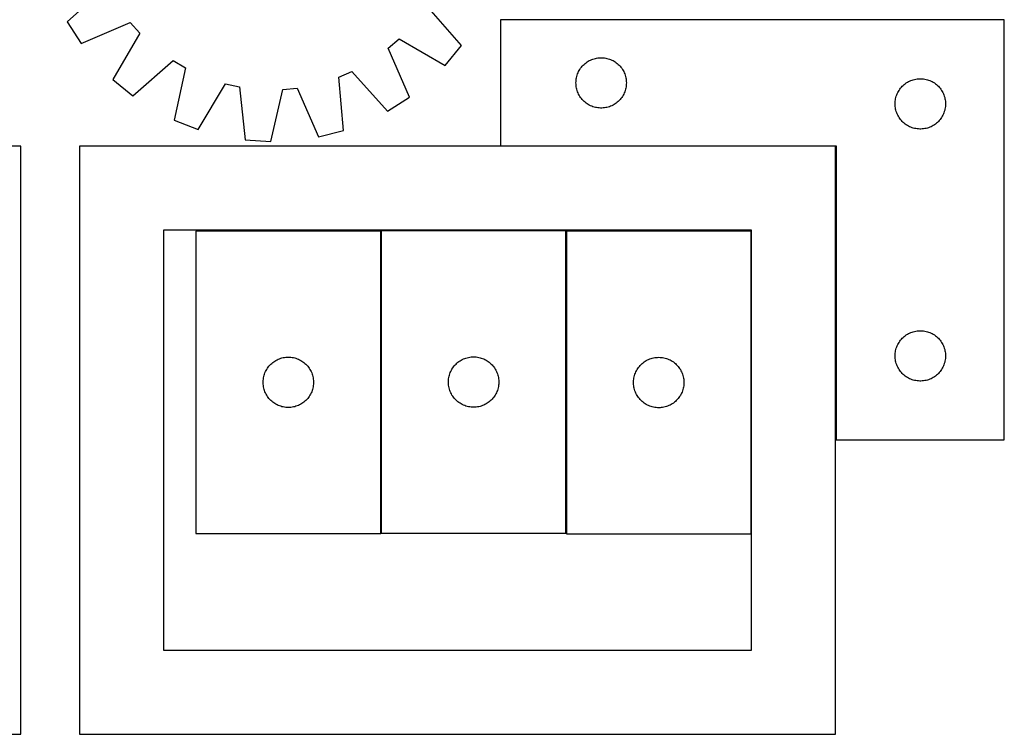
# Model space of a CAD drawing. Header units: millimetres. Extents: x 7 to 1493, y 7 to 2993.
# Tile 4 of 16: x 907 to 1493, y 7 to 432. Entities that reach past the tile are written whole.
import ezdxf

# ---------------------------------------------------------------- set-up
doc = ezdxf.new("R2010")
doc.units = ezdxf.units.MM
doc.layers.add('CUT', color=7, linetype='CONTINUOUS', true_color=0x000000)

msp = doc.modelspace()

# ---------------------------------------------------------------- linework, layer by layer
at = {"layer": 'CUT'}
for p, q in [((959.249085, 451.898315), (935.590377, 430.703026)), ((1170.387873, 416.508002), (1149.454931, 440.399144)), ((935.590377, 430.703026), (943.866424, 417.732382)), ((943.866424, 417.732382), (973.056885, 430.258024)), ((973.056885, 430.258024), (978.742934, 423.840219)), ((1493.440004, 431.786475), (1193.440004, 431.786475)), ((1193.440004, 431.786475), (1193.440004, 356.786475)), ((1493.440004, 181.786475), (1493.440004, 431.786475)), ((978.742934, 423.840219), (962.79187, 396.371359)), ((1126.722831, 414.89388), (1133.140636, 420.579929)), ((1133.140636, 420.579929), (1160.609497, 404.628865)), ((1160.609497, 404.628865), (1170.387873, 416.508002)), ((1139.248474, 385.703418), (1126.722831, 414.89388)), ((974.671007, 386.592982), (998.562149, 407.525925)), ((998.562149, 407.525925), (1005.953114, 403.179315)), ((1242.173025, 404.188757), (1242.697721, 404.755637)), ((1242.697721, 404.755637), (1243.250904, 405.294756)), ((1243.250904, 405.294756), (1243.831106, 405.804682)), ((1243.831106, 405.804682), (1244.43679, 406.284064)), ((1244.43679, 406.284064), (1245.066348, 406.73163)), ((1245.066348, 406.73163), (1245.718112, 407.146195)), ((1245.718112, 407.146195), (1246.390353, 407.526657)), ((1246.390353, 407.526657), (1247.081288, 407.872009)), ((1247.081288, 407.872009), (1247.789086, 408.181335)), ((1247.789086, 408.181335), (1248.511868, 408.453814)), ((1248.511868, 408.453814), (1249.24772, 408.688723)), ((1249.24772, 408.688723), (1249.994688, 408.885441)), ((1249.994688, 408.885441), (1250.750793, 409.043444)), ((1250.750793, 409.043444), (1251.514029, 409.162315)), ((1251.514029, 409.162315), (1252.282372, 409.241738)), ((1252.282372, 409.241738), (1253.053785, 409.281502)), ((1253.053785, 409.281502), (1253.826223, 409.281502)), ((1253.826223, 409.281502), (1254.597636, 409.241738)), ((1254.597636, 409.241738), (1255.365979, 409.162315)), ((1255.365979, 409.162315), (1256.129215, 409.043444)), ((1256.129215, 409.043444), (1256.88532, 408.885441)), ((1256.88532, 408.885441), (1257.632289, 408.688723)), ((1257.632289, 408.688723), (1258.36814, 408.453814)), ((1258.36814, 408.453814), (1259.090922, 408.181335)), ((1259.090922, 408.181335), (1259.79872, 407.872009)), ((1259.79872, 407.872009), (1260.489655, 407.526657)), ((1260.489655, 407.526657), (1261.161896, 407.146195)), ((1261.161896, 407.146195), (1261.81366, 406.73163)), ((1261.81366, 406.73163), (1262.443218, 406.284064)), ((1262.443218, 406.284064), (1263.048902, 405.804682)), ((1263.048902, 405.804682), (1263.629104, 405.294756)), ((1263.629104, 405.294756), (1264.182287, 404.755637)), ((1264.182287, 404.755637), (1264.706983, 404.188757)), ((1005.953114, 403.179315), (999.271095, 372.125727)), ((1097.22176, 397.661537), (1105.082541, 401.08608)), ((1105.082541, 401.08608), (1126.27783, 377.427372)), ((1238.934588, 398.106542), (1239.150473, 398.848198)), ((1239.150473, 398.848198), (1239.404252, 399.577756)), ((1239.404252, 399.577756), (1239.69525, 400.293284)), ((1239.69525, 400.293284), (1240.022698, 400.992882)), ((1240.022698, 400.992882), (1240.385725, 401.674696)), ((1240.385725, 401.674696), (1240.783371, 402.336918)), ((1240.783371, 402.336918), (1241.214579, 402.977792)), ((1241.214579, 402.977792), (1241.678207, 403.595617)), ((1241.678207, 403.595617), (1242.173025, 404.188757)), ((1264.706983, 404.188757), (1265.201801, 403.595617)), ((1265.201801, 403.595617), (1265.665429, 402.977792)), ((1265.665429, 402.977792), (1266.096637, 402.336918)), ((1266.096637, 402.336918), (1266.494283, 401.674696)), ((1266.494283, 401.674696), (1266.85731, 400.992882)), ((1266.85731, 400.992882), (1267.184758, 400.293284)), ((1267.184758, 400.293284), (1267.475756, 399.577756)), ((1267.475756, 399.577756), (1267.729535, 398.848198)), ((1267.729535, 398.848198), (1267.94542, 398.106542)), ((962.79187, 396.371359), (974.671007, 386.592982)), ((1013.590511, 366.496794), (1029.843702, 393.787974)), ((1029.843702, 393.787974), (1038.216103, 391.938036)), ((1100.114005, 366.029122), (1097.22176, 397.661537)), ((1238.440004, 394.286475), (1238.459893, 395.058656)), ((1238.459893, 393.514294), (1238.440004, 394.286475)), ((1238.459893, 395.058656), (1238.519506, 395.82879)), ((1238.519506, 392.74416), (1238.459893, 393.514294)), ((1238.519506, 395.82879), (1238.618686, 396.594834)), ((1238.618686, 391.978116), (1238.519506, 392.74416)), ((1238.618686, 396.594834), (1238.757169, 397.354756)), ((1238.757169, 397.354756), (1238.934588, 398.106542)), ((1267.94542, 398.106542), (1268.122839, 397.354756)), ((1268.122839, 397.354756), (1268.261322, 396.594834)), ((1268.261322, 396.594834), (1268.360502, 395.82879)), ((1268.360502, 392.74416), (1268.261322, 391.978116)), ((1268.360502, 395.82879), (1268.420115, 395.058656)), ((1268.420115, 393.514294), (1268.360502, 392.74416)), ((1268.420115, 395.058656), (1268.440004, 394.286475)), ((1268.440004, 394.286475), (1268.420115, 393.514294)), ((1432.697721, 392.255637), (1433.250904, 392.794756)), ((1433.250904, 392.794756), (1433.831106, 393.304682)), ((1433.831106, 393.304682), (1434.43679, 393.784064)), ((1434.43679, 393.784064), (1435.066348, 394.23163)), ((1435.066348, 394.23163), (1435.718112, 394.646195)), ((1435.718112, 394.646195), (1436.390353, 395.026657)), ((1436.390353, 395.026657), (1437.081288, 395.372009)), ((1437.081288, 395.372009), (1437.789086, 395.681335)), ((1437.789086, 395.681335), (1438.511868, 395.953814)), ((1438.511868, 395.953814), (1439.24772, 396.188723)), ((1439.24772, 396.188723), (1439.994688, 396.385441)), ((1439.994688, 396.385441), (1440.750793, 396.543444)), ((1440.750793, 396.543444), (1441.514029, 396.662315)), ((1441.514029, 396.662315), (1442.282372, 396.741738)), ((1442.282372, 396.741738), (1443.053785, 396.781502)), ((1443.053785, 396.781502), (1443.826223, 396.781502)), ((1443.826223, 396.781502), (1444.597636, 396.741738)), ((1444.597636, 396.741738), (1445.365979, 396.662315)), ((1445.365979, 396.662315), (1446.129215, 396.543444)), ((1446.129215, 396.543444), (1446.88532, 396.385441)), ((1446.88532, 396.385441), (1447.632289, 396.188723)), ((1447.632289, 396.188723), (1448.36814, 395.953814)), ((1448.36814, 395.953814), (1449.090922, 395.681335)), ((1449.090922, 395.681335), (1449.79872, 395.372009)), ((1449.79872, 395.372009), (1450.489655, 395.026657)), ((1450.489655, 395.026657), (1451.161896, 394.646195)), ((1451.161896, 394.646195), (1451.81366, 394.23163)), ((1451.81366, 394.23163), (1452.443218, 393.784064)), ((1452.443218, 393.784064), (1453.048902, 393.304682)), ((1453.048902, 393.304682), (1453.629104, 392.794756)), ((1453.629104, 392.794756), (1454.182287, 392.255637)), ((1038.216103, 391.938036), (1041.457213, 360.339461)), ((1056.815222, 359.41097), (1063.839487, 390.388937)), ((1063.839487, 390.388937), (1072.373776, 391.216756)), ((1072.373776, 391.216756), (1085.220751, 362.166283)), ((1238.757169, 391.218194), (1238.618686, 391.978116)), ((1238.934588, 390.466408), (1238.757169, 391.218194)), ((1239.150473, 389.724753), (1238.934588, 390.466408)), ((1239.404252, 388.995194), (1239.150473, 389.724753)), ((1239.69525, 388.279667), (1239.404252, 388.995194)), ((1240.022698, 387.580068), (1239.69525, 388.279667)), ((1240.385725, 386.898254), (1240.022698, 387.580068)), ((1240.783371, 386.236032), (1240.385725, 386.898254)), ((1266.494283, 386.898254), (1266.096637, 386.236032)), ((1266.85731, 387.580068), (1266.494283, 386.898254)), ((1267.184758, 388.279667), (1266.85731, 387.580068)), ((1267.475756, 388.995194), (1267.184758, 388.279667)), ((1267.729535, 389.724753), (1267.475756, 388.995194)), ((1267.94542, 390.466408), (1267.729535, 389.724753)), ((1268.122839, 391.218194), (1267.94542, 390.466408)), ((1268.261322, 391.978116), (1268.122839, 391.218194)), ((1429.150473, 386.348198), (1429.404252, 387.077756)), ((1429.404252, 387.077756), (1429.69525, 387.793284)), ((1429.69525, 387.793284), (1430.022698, 388.492882)), ((1430.022698, 388.492882), (1430.385725, 389.174696)), ((1430.385725, 389.174696), (1430.783371, 389.836918)), ((1430.783371, 389.836918), (1431.214579, 390.477792)), ((1431.214579, 390.477792), (1431.678207, 391.095617)), ((1431.678207, 391.095617), (1432.173025, 391.688757)), ((1432.173025, 391.688757), (1432.697721, 392.255637)), ((1454.182287, 392.255637), (1454.706983, 391.688757)), ((1454.706983, 391.688757), (1455.201801, 391.095617)), ((1455.201801, 391.095617), (1455.665429, 390.477792)), ((1455.665429, 390.477792), (1456.096637, 389.836918)), ((1456.096637, 389.836918), (1456.494283, 389.174696)), ((1456.494283, 389.174696), (1456.85731, 388.492882)), ((1456.85731, 388.492882), (1457.184758, 387.793284)), ((1457.184758, 387.793284), (1457.475756, 387.077756)), ((1457.475756, 387.077756), (1457.729535, 386.348198)), ((1126.27783, 377.427372), (1139.248474, 385.703418)), ((1241.214579, 385.595159), (1240.783371, 386.236032)), ((1241.678207, 384.977333), (1241.214579, 385.595159)), ((1242.173025, 384.384193), (1241.678207, 384.977333)), ((1242.697721, 383.817313), (1242.173025, 384.384193)), ((1243.250904, 383.278195), (1242.697721, 383.817313)), ((1243.831106, 382.768268), (1243.250904, 383.278195)), ((1244.43679, 382.288886), (1243.831106, 382.768268)), ((1245.066348, 381.84132), (1244.43679, 382.288886)), ((1245.718112, 381.426756), (1245.066348, 381.84132)), ((1246.390353, 381.046293), (1245.718112, 381.426756)), ((1247.081288, 380.700941), (1246.390353, 381.046293)), ((1260.489655, 381.046293), (1259.79872, 380.700941)), ((1261.161896, 381.426756), (1260.489655, 381.046293)), ((1261.81366, 381.84132), (1261.161896, 381.426756)), ((1262.443218, 382.288886), (1261.81366, 381.84132)), ((1263.048902, 382.768268), (1262.443218, 382.288886)), ((1263.629104, 383.278195), (1263.048902, 382.768268)), ((1264.182287, 383.817313), (1263.629104, 383.278195)), ((1264.706983, 384.384193), (1264.182287, 383.817313)), ((1265.201801, 384.977333), (1264.706983, 384.384193)), ((1265.665429, 385.595159), (1265.201801, 384.977333)), ((1266.096637, 386.236032), (1265.665429, 385.595159)), ((1428.440004, 381.786475), (1428.459893, 382.558656)), ((1428.459893, 381.014294), (1428.440004, 381.786475)), ((1428.459893, 382.558656), (1428.519506, 383.32879)), ((1428.519506, 380.24416), (1428.459893, 381.014294)), ((1428.519506, 383.32879), (1428.618686, 384.094834)), ((1428.618686, 384.094834), (1428.757169, 384.854756)), ((1428.757169, 384.854756), (1428.934588, 385.606542)), ((1428.934588, 385.606542), (1429.150473, 386.348198)), ((1457.729535, 386.348198), (1457.94542, 385.606542)), ((1457.94542, 385.606542), (1458.122839, 384.854756)), ((1458.122839, 384.854756), (1458.261322, 384.094834)), ((1458.261322, 384.094834), (1458.360502, 383.32879)), ((1458.360502, 383.32879), (1458.420115, 382.558656)), ((1458.420115, 381.014294), (1458.360502, 380.24416)), ((1458.420115, 382.558656), (1458.440004, 381.786475)), ((1458.440004, 381.786475), (1458.420115, 381.014294)), ((1247.789086, 380.391616), (1247.081288, 380.700941)), ((1248.511868, 380.119137), (1247.789086, 380.391616)), ((1249.24772, 379.884227), (1248.511868, 380.119137)), ((1249.994688, 379.68751), (1249.24772, 379.884227)), ((1250.750793, 379.529506), (1249.994688, 379.68751)), ((1251.514029, 379.410635), (1250.750793, 379.529506)), ((1252.282372, 379.331212), (1251.514029, 379.410635)), ((1253.053785, 379.291448), (1252.282372, 379.331212)), ((1253.826223, 379.291448), (1253.053785, 379.291448)), ((1254.597636, 379.331212), (1253.826223, 379.291448)), ((1255.365979, 379.410635), (1254.597636, 379.331212)), ((1256.129215, 379.529506), (1255.365979, 379.410635)), ((1256.88532, 379.68751), (1256.129215, 379.529506)), ((1257.632289, 379.884227), (1256.88532, 379.68751)), ((1258.36814, 380.119137), (1257.632289, 379.884227)), ((1259.090922, 380.391616), (1258.36814, 380.119137)), ((1259.79872, 380.700941), (1259.090922, 380.391616)), ((1428.618686, 379.478116), (1428.519506, 380.24416)), ((1428.757169, 378.718194), (1428.618686, 379.478116)), ((1428.934588, 377.966408), (1428.757169, 378.718194)), ((1429.150473, 377.224753), (1428.934588, 377.966408)), ((1429.404252, 376.495194), (1429.150473, 377.224753)), ((1429.69525, 375.779667), (1429.404252, 376.495194)), ((1430.022698, 375.080068), (1429.69525, 375.779667)), ((1457.184758, 375.779667), (1456.85731, 375.080068)), ((1457.475756, 376.495194), (1457.184758, 375.779667)), ((1457.729535, 377.224753), (1457.475756, 376.495194)), ((1457.94542, 377.966408), (1457.729535, 377.224753)), ((1458.122839, 378.718194), (1457.94542, 377.966408)), ((1458.261322, 379.478116), (1458.122839, 378.718194)), ((1458.360502, 380.24416), (1458.261322, 379.478116)), ((999.271095, 372.125727), (1013.590511, 366.496794)), ((1430.385725, 374.398254), (1430.022698, 375.080068)), ((1430.783371, 373.736032), (1430.385725, 374.398254)), ((1431.214579, 373.095159), (1430.783371, 373.736032)), ((1431.678207, 372.477333), (1431.214579, 373.095159)), ((1432.173025, 371.884193), (1431.678207, 372.477333)), ((1432.697721, 371.317313), (1432.173025, 371.884193)), ((1433.250904, 370.778195), (1432.697721, 371.317313)), ((1433.831106, 370.268268), (1433.250904, 370.778195)), ((1434.43679, 369.788886), (1433.831106, 370.268268)), ((1435.066348, 369.34132), (1434.43679, 369.788886)), ((1435.718112, 368.926756), (1435.066348, 369.34132)), ((1451.81366, 369.34132), (1451.161896, 368.926756)), ((1452.443218, 369.788886), (1451.81366, 369.34132)), ((1453.048902, 370.268268), (1452.443218, 369.788886)), ((1453.629104, 370.778195), (1453.048902, 370.268268)), ((1454.182287, 371.317313), (1453.629104, 370.778195)), ((1454.706983, 371.884193), (1454.182287, 371.317313)), ((1455.201801, 372.477333), (1454.706983, 371.884193)), ((1455.665429, 373.095159), (1455.201801, 372.477333)), ((1456.096637, 373.736032), (1455.665429, 373.095159)), ((1456.494283, 374.398254), (1456.096637, 373.736032)), ((1456.85731, 375.080068), (1456.494283, 374.398254)), ((1085.220751, 362.166283), (1100.114005, 366.029122)), ((1436.390353, 368.546293), (1435.718112, 368.926756)), ((1437.081288, 368.200941), (1436.390353, 368.546293)), ((1437.789086, 367.891616), (1437.081288, 368.200941)), ((1438.511868, 367.619137), (1437.789086, 367.891616)), ((1439.24772, 367.384227), (1438.511868, 367.619137)), ((1439.994688, 367.18751), (1439.24772, 367.384227)), ((1440.750793, 367.029506), (1439.994688, 367.18751)), ((1441.514029, 366.910635), (1440.750793, 367.029506)), ((1442.282372, 366.831212), (1441.514029, 366.910635)), ((1443.053785, 366.791448), (1442.282372, 366.831212)), ((1443.826223, 366.791448), (1443.053785, 366.791448)), ((1444.597636, 366.831212), (1443.826223, 366.791448)), ((1445.365979, 366.910635), (1444.597636, 366.831212)), ((1446.129215, 367.029506), (1445.365979, 366.910635)), ((1446.88532, 367.18751), (1446.129215, 367.029506)), ((1447.632289, 367.384227), (1446.88532, 367.18751)), ((1448.36814, 367.619137), (1447.632289, 367.384227)), ((1449.090922, 367.891616), (1448.36814, 367.619137)), ((1449.79872, 368.200941), (1449.090922, 367.891616)), ((1450.489655, 368.546293), (1449.79872, 368.200941)), ((1451.161896, 368.926756), (1450.489655, 368.546293)), ((1041.457213, 360.339461), (1056.815222, 359.41097)), ((908.049576, 356.52478), (458.049576, 356.52478)), ((908.049576, 6.52478), (908.049576, 356.52478)), ((1392.933233, 356.540081), (942.933233, 356.540081)), ((942.933233, 356.540081), (942.933233, 6.540081)), ((1193.440004, 356.786475), (1393.440004, 356.786475)), ((1392.933233, 6.540081), (1392.933233, 356.540081)), ((1393.440004, 356.786475), (1393.440004, 181.786475)), ((1342.933233, 306.540081), (992.933233, 306.540081)), ((992.933233, 306.540081), (992.933233, 56.540081)), ((1012.202699, 306.047846), (1012.202699, 126.047846)), ((1122.202699, 306.047846), (1012.202699, 306.047846)), ((1122.202699, 126.047846), (1122.202699, 306.047846)), ((1122.493105, 306.197733), (1122.493105, 126.197733)), ((1232.493105, 306.197733), (1122.493105, 306.197733)), ((1232.493105, 126.197733), (1232.493105, 306.197733)), ((1232.713533, 305.923838), (1232.713533, 125.923838)), ((1342.713533, 305.923838), (1232.713533, 305.923838)), ((1342.713533, 125.923838), (1342.713533, 305.923838)), ((1342.933233, 56.540081), (1342.933233, 306.540081)), ((1439.24772, 246.188723), (1439.994688, 246.385441)), ((1439.994688, 246.385441), (1440.750793, 246.543444)), ((1440.750793, 246.543444), (1441.514029, 246.662315)), ((1441.514029, 246.662315), (1442.282372, 246.741738)), ((1442.282372, 246.741738), (1443.053785, 246.781502)), ((1443.053785, 246.781502), (1443.826223, 246.781502)), ((1443.826223, 246.781502), (1444.597636, 246.741738)), ((1444.597636, 246.741738), (1445.365979, 246.662315)), ((1445.365979, 246.662315), (1446.129215, 246.543444)), ((1446.129215, 246.543444), (1446.88532, 246.385441)), ((1446.88532, 246.385441), (1447.632289, 246.188723)), ((1430.783371, 239.836918), (1431.214579, 240.477792)), ((1431.214579, 240.477792), (1431.678207, 241.095617)), ((1431.678207, 241.095617), (1432.173025, 241.688757)), ((1432.173025, 241.688757), (1432.697721, 242.255637)), ((1432.697721, 242.255637), (1433.250904, 242.794756)), ((1433.250904, 242.794756), (1433.831106, 243.304682)), ((1433.831106, 243.304682), (1434.43679, 243.784064)), ((1434.43679, 243.784064), (1435.066348, 244.23163)), ((1435.066348, 244.23163), (1435.718112, 244.646195)), ((1435.718112, 244.646195), (1436.390353, 245.026657)), ((1436.390353, 245.026657), (1437.081288, 245.372009)), ((1437.081288, 245.372009), (1437.789086, 245.681335)), ((1437.789086, 245.681335), (1438.511868, 245.953814)), ((1438.511868, 245.953814), (1439.24772, 246.188723)), ((1447.632289, 246.188723), (1448.36814, 245.953814)), ((1448.36814, 245.953814), (1449.090922, 245.681335)), ((1449.090922, 245.681335), (1449.79872, 245.372009)), ((1449.79872, 245.372009), (1450.489655, 245.026657)), ((1450.489655, 245.026657), (1451.161896, 244.646195)), ((1451.161896, 244.646195), (1451.81366, 244.23163)), ((1451.81366, 244.23163), (1452.443218, 243.784064)), ((1452.443218, 243.784064), (1453.048902, 243.304682)), ((1453.048902, 243.304682), (1453.629104, 242.794756)), ((1453.629104, 242.794756), (1454.182287, 242.255637)), ((1454.182287, 242.255637), (1454.706983, 241.688757)), ((1454.706983, 241.688757), (1455.201801, 241.095617)), ((1455.201801, 241.095617), (1455.665429, 240.477792)), ((1455.665429, 240.477792), (1456.096637, 239.836918)), ((1428.618686, 234.094834), (1428.757169, 234.854756)), ((1428.757169, 234.854756), (1428.934588, 235.606542)), ((1428.934588, 235.606542), (1429.150473, 236.348198)), ((1429.150473, 236.348198), (1429.404252, 237.077756)), ((1429.404252, 237.077756), (1429.69525, 237.793284)), ((1429.69525, 237.793284), (1430.022698, 238.492882)), ((1430.022698, 238.492882), (1430.385725, 239.174696)), ((1430.385725, 239.174696), (1430.783371, 239.836918)), ((1456.096637, 239.836918), (1456.494283, 239.174696)), ((1456.494283, 239.174696), (1456.85731, 238.492882)), ((1456.85731, 238.492882), (1457.184758, 237.793284)), ((1457.184758, 237.793284), (1457.475756, 237.077756)), ((1457.475756, 237.077756), (1457.729535, 236.348198)), ((1457.729535, 236.348198), (1457.94542, 235.606542)), ((1457.94542, 235.606542), (1458.122839, 234.854756)), ((1458.122839, 234.854756), (1458.261322, 234.094834)), ((1058.511383, 228.273271), (1059.152257, 228.704479)), ((1059.152257, 228.704479), (1059.814478, 229.102124)), ((1059.814478, 229.102124), (1060.496293, 229.465152)), ((1060.496293, 229.465152), (1061.195891, 229.792599)), ((1061.195891, 229.792599), (1061.911418, 230.083598)), ((1061.911418, 230.083598), (1062.640977, 230.337376)), ((1062.640977, 230.337376), (1063.382633, 230.553262)), ((1063.382633, 230.553262), (1064.134418, 230.730681)), ((1064.134418, 230.730681), (1064.894341, 230.869164)), ((1064.894341, 230.869164), (1065.660384, 230.968344)), ((1065.660384, 230.968344), (1066.430518, 231.027957)), ((1066.430518, 231.027957), (1067.202699, 231.047846)), ((1067.202699, 231.047846), (1067.974881, 231.027957)), ((1067.974881, 231.027957), (1068.745014, 230.968344)), ((1068.745014, 230.968344), (1069.511058, 230.869164)), ((1069.511058, 230.869164), (1070.27098, 230.730681)), ((1070.27098, 230.730681), (1071.022766, 230.553262)), ((1071.022766, 230.553262), (1071.764422, 230.337376)), ((1071.764422, 230.337376), (1072.493981, 230.083598)), ((1072.493981, 230.083598), (1073.209508, 229.792599)), ((1073.209508, 229.792599), (1073.909106, 229.465152)), ((1073.909106, 229.465152), (1074.59092, 229.102124)), ((1074.59092, 229.102124), (1075.253142, 228.704479)), ((1075.253142, 228.704479), (1075.894016, 228.273271)), ((1168.801788, 228.423158), (1169.442662, 228.854366)), ((1169.442662, 228.854366), (1170.104884, 229.252011)), ((1170.104884, 229.252011), (1170.786698, 229.615039)), ((1170.786698, 229.615039), (1171.486296, 229.942486)), ((1171.486296, 229.942486), (1172.201823, 230.233485)), ((1172.201823, 230.233485), (1172.931382, 230.487264)), ((1172.931382, 230.487264), (1173.673038, 230.703149)), ((1173.673038, 230.703149), (1174.424824, 230.880568)), ((1174.424824, 230.880568), (1175.184746, 231.019051)), ((1175.184746, 231.019051), (1175.95079, 231.118231)), ((1175.95079, 231.118231), (1176.720923, 231.177844)), ((1176.720923, 231.177844), (1177.493105, 231.197733)), ((1177.493105, 231.197733), (1178.265286, 231.177844)), ((1178.265286, 231.177844), (1179.03542, 231.118231)), ((1179.03542, 231.118231), (1179.801463, 231.019051)), ((1179.801463, 231.019051), (1180.561386, 230.880568)), ((1180.561386, 230.880568), (1181.313172, 230.703149)), ((1181.313172, 230.703149), (1182.054827, 230.487264)), ((1182.054827, 230.487264), (1182.784386, 230.233485)), ((1182.784386, 230.233485), (1183.499913, 229.942486)), ((1183.499913, 229.942486), (1184.199512, 229.615039)), ((1184.199512, 229.615039), (1184.881326, 229.252011)), ((1184.881326, 229.252011), (1185.543548, 228.854366)), ((1185.543548, 228.854366), (1186.184421, 228.423158)), ((1279.66309, 228.580471), (1280.325312, 228.978116)), ((1280.325312, 228.978116), (1281.007126, 229.341144)), ((1281.007126, 229.341144), (1281.706725, 229.668591)), ((1281.706725, 229.668591), (1282.422252, 229.95959)), ((1282.422252, 229.95959), (1283.151811, 230.213368)), ((1283.151811, 230.213368), (1283.893466, 230.429253)), ((1283.893466, 230.429253), (1284.645252, 230.606673)), ((1284.645252, 230.606673), (1285.405175, 230.745156)), ((1285.405175, 230.745156), (1286.171218, 230.844336)), ((1286.171218, 230.844336), (1286.941352, 230.903949)), ((1286.941352, 230.903949), (1287.713533, 230.923838)), ((1287.713533, 230.923838), (1288.485715, 230.903949)), ((1288.485715, 230.903949), (1289.255848, 230.844336)), ((1289.255848, 230.844336), (1290.021892, 230.745156)), ((1290.021892, 230.745156), (1290.781814, 230.606673)), ((1290.781814, 230.606673), (1291.5336, 230.429253)), ((1291.5336, 230.429253), (1292.275256, 230.213368)), ((1292.275256, 230.213368), (1293.004814, 229.95959)), ((1293.004814, 229.95959), (1293.720342, 229.668591)), ((1293.720342, 229.668591), (1294.41994, 229.341144)), ((1294.41994, 229.341144), (1295.101754, 228.978116)), ((1295.101754, 228.978116), (1295.763976, 228.580471)), ((1428.440004, 231.786475), (1428.459893, 232.558656)), ((1428.459893, 231.014294), (1428.440004, 231.786475)), ((1428.459893, 232.558656), (1428.519506, 233.32879)), ((1428.519506, 230.24416), (1428.459893, 231.014294)), ((1428.519506, 233.32879), (1428.618686, 234.094834)), ((1428.618686, 229.478116), (1428.519506, 230.24416)), ((1428.757169, 228.718194), (1428.618686, 229.478116)), ((1428.934588, 227.966408), (1428.757169, 228.718194)), ((1458.122839, 228.718194), (1457.94542, 227.966408)), ((1458.261322, 229.478116), (1458.122839, 228.718194)), ((1458.261322, 234.094834), (1458.360502, 233.32879)), ((1458.360502, 230.24416), (1458.261322, 229.478116)), ((1458.360502, 233.32879), (1458.420115, 232.558656)), ((1458.420115, 231.014294), (1458.360502, 230.24416)), ((1458.420115, 232.558656), (1458.440004, 231.786475)), ((1458.440004, 231.786475), (1458.420115, 231.014294)), ((1053.617165, 222.406562), (1053.962517, 223.097497)), ((1053.962517, 223.097497), (1054.34298, 223.769738)), ((1054.34298, 223.769738), (1054.757544, 224.421502)), ((1054.757544, 224.421502), (1055.205111, 225.05106)), ((1055.205111, 225.05106), (1055.684493, 225.656743)), ((1055.684493, 225.656743), (1056.194419, 226.236946)), ((1056.194419, 226.236946), (1056.733537, 226.790129)), ((1056.733537, 226.790129), (1057.300418, 227.314825)), ((1057.300418, 227.314825), (1057.893557, 227.809643)), ((1057.893557, 227.809643), (1058.511383, 228.273271)), ((1075.894016, 228.273271), (1076.511842, 227.809643)), ((1076.511842, 227.809643), (1077.104981, 227.314825)), ((1077.104981, 227.314825), (1077.671862, 226.790129)), ((1077.671862, 226.790129), (1078.21098, 226.236946)), ((1078.21098, 226.236946), (1078.720906, 225.656743)), ((1078.720906, 225.656743), (1079.200288, 225.05106)), ((1079.200288, 225.05106), (1079.647855, 224.421502)), ((1079.647855, 224.421502), (1080.062419, 223.769738)), ((1080.062419, 223.769738), (1080.442881, 223.097497)), ((1080.442881, 223.097497), (1080.788233, 222.406562)), ((1163.907571, 222.556449), (1164.252923, 223.247384)), ((1164.252923, 223.247384), (1164.633385, 223.919625)), ((1164.633385, 223.919625), (1165.04795, 224.571389)), ((1165.04795, 224.571389), (1165.495516, 225.200947)), ((1165.495516, 225.200947), (1165.974898, 225.80663)), ((1165.974898, 225.80663), (1166.484824, 226.386833)), ((1166.484824, 226.386833), (1167.023942, 226.940016)), ((1167.023942, 226.940016), (1167.590823, 227.464712)), ((1167.590823, 227.464712), (1168.183962, 227.95953)), ((1168.183962, 227.95953), (1168.801788, 228.423158)), ((1186.184421, 228.423158), (1186.802247, 227.95953)), ((1186.802247, 227.95953), (1187.395387, 227.464712)), ((1187.395387, 227.464712), (1187.962267, 226.940016)), ((1187.962267, 226.940016), (1188.501385, 226.386833)), ((1188.501385, 226.386833), (1189.011311, 225.80663)), ((1189.011311, 225.80663), (1189.490693, 225.200947)), ((1189.490693, 225.200947), (1189.93826, 224.571389)), ((1189.93826, 224.571389), (1190.352824, 223.919625)), ((1190.352824, 223.919625), (1190.733287, 223.247384)), ((1190.733287, 223.247384), (1191.078639, 222.556449)), ((1274.127999, 222.282553), (1274.473351, 222.973489)), ((1274.473351, 222.973489), (1274.853814, 223.64573)), ((1274.853814, 223.64573), (1275.268378, 224.297493)), ((1275.268378, 224.297493), (1275.715945, 224.927052)), ((1275.715945, 224.927052), (1276.195326, 225.532735)), ((1276.195326, 225.532735), (1276.705253, 226.112938)), ((1276.705253, 226.112938), (1277.244371, 226.66612)), ((1277.244371, 226.66612), (1277.811251, 227.190817)), ((1277.811251, 227.190817), (1278.404391, 227.685635)), ((1278.404391, 227.685635), (1279.022217, 228.149263)), ((1279.022217, 228.149263), (1279.66309, 228.580471)), ((1295.763976, 228.580471), (1296.40485, 228.149263)), ((1296.40485, 228.149263), (1297.022675, 227.685635)), ((1297.022675, 227.685635), (1297.615815, 227.190817)), ((1297.615815, 227.190817), (1298.182696, 226.66612)), ((1298.182696, 226.66612), (1298.721814, 226.112938)), ((1298.721814, 226.112938), (1299.23174, 225.532735)), ((1299.23174, 225.532735), (1299.711122, 224.927052)), ((1299.711122, 224.927052), (1300.158688, 224.297493)), ((1300.158688, 224.297493), (1300.573253, 223.64573)), ((1300.573253, 223.64573), (1300.953715, 222.973489)), ((1300.953715, 222.973489), (1301.299067, 222.282553)), ((1429.150473, 227.224753), (1428.934588, 227.966408)), ((1429.404252, 226.495194), (1429.150473, 227.224753)), ((1429.69525, 225.779667), (1429.404252, 226.495194)), ((1430.022698, 225.080068), (1429.69525, 225.779667)), ((1430.385725, 224.398254), (1430.022698, 225.080068)), ((1430.783371, 223.736032), (1430.385725, 224.398254)), ((1431.214579, 223.095159), (1430.783371, 223.736032)), ((1431.678207, 222.477333), (1431.214579, 223.095159)), ((1455.665429, 223.095159), (1455.201801, 222.477333)), ((1456.096637, 223.736032), (1455.665429, 223.095159)), ((1456.494283, 224.398254), (1456.096637, 223.736032)), ((1456.85731, 225.080068), (1456.494283, 224.398254)), ((1457.184758, 225.779667), (1456.85731, 225.080068)), ((1457.475756, 226.495194), (1457.184758, 225.779667)), ((1457.729535, 227.224753), (1457.475756, 226.495194)), ((1457.94542, 227.966408), (1457.729535, 227.224753)), ((1052.207672, 216.434064), (1052.247437, 217.205478)), ((1052.247437, 217.205478), (1052.326859, 217.973821)), ((1052.326859, 217.973821), (1052.44573, 218.737057)), ((1052.44573, 218.737057), (1052.603734, 219.493162)), ((1052.603734, 219.493162), (1052.800451, 220.24013)), ((1052.800451, 220.24013), (1053.035361, 220.975981)), ((1053.035361, 220.975981), (1053.30784, 221.698764)), ((1053.30784, 221.698764), (1053.617165, 222.406562)), ((1080.788233, 222.406562), (1081.097559, 221.698764)), ((1081.097559, 221.698764), (1081.370038, 220.975981)), ((1081.370038, 220.975981), (1081.604948, 220.24013)), ((1081.604948, 220.24013), (1081.801665, 219.493162)), ((1081.801665, 219.493162), (1081.959669, 218.737057)), ((1081.959669, 218.737057), (1082.07854, 217.973821)), ((1082.07854, 217.973821), (1082.157962, 217.205478)), ((1082.157962, 217.205478), (1082.197726, 216.434064)), ((1162.498078, 216.583952), (1162.537842, 217.355365)), ((1162.537842, 217.355365), (1162.617265, 218.123708)), ((1162.617265, 218.123708), (1162.736135, 218.886944)), ((1162.736135, 218.886944), (1162.894139, 219.643049)), ((1162.894139, 219.643049), (1163.090857, 220.390017)), ((1163.090857, 220.390017), (1163.325766, 221.125869)), ((1163.325766, 221.125869), (1163.598245, 221.848651)), ((1163.598245, 221.848651), (1163.907571, 222.556449)), ((1191.078639, 222.556449), (1191.387964, 221.848651)), ((1191.387964, 221.848651), (1191.660443, 221.125869)), ((1191.660443, 221.125869), (1191.895353, 220.390017)), ((1191.895353, 220.390017), (1192.09207, 219.643049)), ((1192.09207, 219.643049), (1192.250074, 218.886944)), ((1192.250074, 218.886944), (1192.368945, 218.123708)), ((1192.368945, 218.123708), (1192.448368, 217.355365)), ((1192.448368, 217.355365), (1192.488132, 216.583952)), ((1272.718506, 216.310056), (1272.75827, 217.081469)), ((1272.75827, 217.081469), (1272.837693, 217.849813)), ((1272.837693, 217.849813), (1272.956564, 218.613049)), ((1272.956564, 218.613049), (1273.114568, 219.369154)), ((1273.114568, 219.369154), (1273.311285, 220.116122)), ((1273.311285, 220.116122), (1273.546195, 220.851973)), ((1273.546195, 220.851973), (1273.818674, 221.574756)), ((1273.818674, 221.574756), (1274.127999, 222.282553)), ((1301.299067, 222.282553), (1301.608393, 221.574756)), ((1301.608393, 221.574756), (1301.880872, 220.851973)), ((1301.880872, 220.851973), (1302.115781, 220.116122)), ((1302.115781, 220.116122), (1302.312499, 219.369154)), ((1302.312499, 219.369154), (1302.470502, 218.613049)), ((1302.470502, 218.613049), (1302.589373, 217.849813)), ((1302.589373, 217.849813), (1302.668796, 217.081469)), ((1302.668796, 217.081469), (1302.70856, 216.310056)), ((1432.173025, 221.884193), (1431.678207, 222.477333)), ((1432.697721, 221.317313), (1432.173025, 221.884193)), ((1433.250904, 220.778195), (1432.697721, 221.317313)), ((1433.831106, 220.268268), (1433.250904, 220.778195)), ((1434.43679, 219.788886), (1433.831106, 220.268268)), ((1435.066348, 219.34132), (1434.43679, 219.788886)), ((1435.718112, 218.926756), (1435.066348, 219.34132)), ((1436.390353, 218.546293), (1435.718112, 218.926756)), ((1437.081288, 218.200941), (1436.390353, 218.546293)), ((1437.789086, 217.891616), (1437.081288, 218.200941)), ((1438.511868, 217.619137), (1437.789086, 217.891616)), ((1439.24772, 217.384227), (1438.511868, 217.619137)), ((1439.994688, 217.18751), (1439.24772, 217.384227)), ((1440.750793, 217.029506), (1439.994688, 217.18751)), ((1441.514029, 216.910635), (1440.750793, 217.029506)), ((1442.282372, 216.831212), (1441.514029, 216.910635)), ((1445.365979, 216.910635), (1444.597636, 216.831212)), ((1446.129215, 217.029506), (1445.365979, 216.910635)), ((1446.88532, 217.18751), (1446.129215, 217.029506)), ((1447.632289, 217.384227), (1446.88532, 217.18751)), ((1448.36814, 217.619137), (1447.632289, 217.384227)), ((1449.090922, 217.891616), (1448.36814, 217.619137)), ((1449.79872, 218.200941), (1449.090922, 217.891616)), ((1450.489655, 218.546293), (1449.79872, 218.200941)), ((1451.161896, 218.926756), (1450.489655, 218.546293)), ((1451.81366, 219.34132), (1451.161896, 218.926756)), ((1452.443218, 219.788886), (1451.81366, 219.34132)), ((1453.048902, 220.268268), (1452.443218, 219.788886)), ((1453.629104, 220.778195), (1453.048902, 220.268268)), ((1454.182287, 221.317313), (1453.629104, 220.778195)), ((1454.706983, 221.884193), (1454.182287, 221.317313)), ((1455.201801, 222.477333), (1454.706983, 221.884193)), ((1052.207672, 215.661627), (1052.207672, 216.434064)), ((1052.247437, 214.890214), (1052.207672, 215.661627)), ((1052.326859, 214.12187), (1052.247437, 214.890214)), ((1052.44573, 213.358634), (1052.326859, 214.12187)), ((1052.603734, 212.60253), (1052.44573, 213.358634)), ((1052.800451, 211.855561), (1052.603734, 212.60253)), ((1053.035361, 211.11971), (1052.800451, 211.855561)), ((1053.30784, 210.396927), (1053.035361, 211.11971)), ((1081.370038, 211.11971), (1081.097559, 210.396927)), ((1081.604948, 211.855561), (1081.370038, 211.11971)), ((1081.801665, 212.60253), (1081.604948, 211.855561)), ((1081.959669, 213.358634), (1081.801665, 212.60253)), ((1082.07854, 214.12187), (1081.959669, 213.358634)), ((1082.157962, 214.890214), (1082.07854, 214.12187)), ((1082.197726, 215.661627), (1082.157962, 214.890214)), ((1082.197726, 216.434064), (1082.197726, 215.661627)), ((1162.498078, 215.811514), (1162.498078, 216.583952)), ((1162.537842, 215.040101), (1162.498078, 215.811514)), ((1162.617265, 214.271757), (1162.537842, 215.040101)), ((1162.736135, 213.508521), (1162.617265, 214.271757)), ((1162.894139, 212.752417), (1162.736135, 213.508521)), ((1163.090857, 212.005448), (1162.894139, 212.752417)), ((1163.325766, 211.269597), (1163.090857, 212.005448)), ((1163.598245, 210.546814), (1163.325766, 211.269597)), ((1191.660443, 211.269597), (1191.387964, 210.546814)), ((1191.895353, 212.005448), (1191.660443, 211.269597)), ((1192.09207, 212.752417), (1191.895353, 212.005448)), ((1192.250074, 213.508521), (1192.09207, 212.752417)), ((1192.368945, 214.271757), (1192.250074, 213.508521)), ((1192.448368, 215.040101), (1192.368945, 214.271757)), ((1192.488132, 215.811514), (1192.448368, 215.040101)), ((1192.488132, 216.583952), (1192.488132, 215.811514)), ((1272.718506, 215.537619), (1272.718506, 216.310056)), ((1272.75827, 214.766206), (1272.718506, 215.537619)), ((1272.837693, 213.997862), (1272.75827, 214.766206)), ((1272.956564, 213.234626), (1272.837693, 213.997862)), ((1273.114568, 212.478521), (1272.956564, 213.234626)), ((1273.311285, 211.731553), (1273.114568, 212.478521)), ((1273.546195, 210.995702), (1273.311285, 211.731553)), ((1302.115781, 211.731553), (1301.880872, 210.995702)), ((1302.312499, 212.478521), (1302.115781, 211.731553)), ((1302.470502, 213.234626), (1302.312499, 212.478521)), ((1302.589373, 213.997862), (1302.470502, 213.234626)), ((1302.668796, 214.766206), (1302.589373, 213.997862)), ((1302.70856, 215.537619), (1302.668796, 214.766206)), ((1302.70856, 216.310056), (1302.70856, 215.537619)), ((1443.053785, 216.791448), (1442.282372, 216.831212)), ((1443.826223, 216.791448), (1443.053785, 216.791448)), ((1444.597636, 216.831212), (1443.826223, 216.791448)), ((1053.617165, 209.68913), (1053.30784, 210.396927)), ((1053.962517, 208.998195), (1053.617165, 209.68913)), ((1054.34298, 208.325954), (1053.962517, 208.998195)), ((1054.757544, 207.67419), (1054.34298, 208.325954)), ((1055.205111, 207.044632), (1054.757544, 207.67419)), ((1055.684493, 206.438948), (1055.205111, 207.044632)), ((1056.194419, 205.858746), (1055.684493, 206.438948)), ((1056.733537, 205.305563), (1056.194419, 205.858746)), ((1057.300418, 204.780867), (1056.733537, 205.305563)), ((1077.671862, 205.305563), (1077.104981, 204.780867)), ((1078.21098, 205.858746), (1077.671862, 205.305563)), ((1078.720906, 206.438948), (1078.21098, 205.858746)), ((1079.200288, 207.044632), (1078.720906, 206.438948)), ((1079.647855, 207.67419), (1079.200288, 207.044632)), ((1080.062419, 208.325954), (1079.647855, 207.67419)), ((1080.442881, 208.998195), (1080.062419, 208.325954)), ((1080.788233, 209.68913), (1080.442881, 208.998195)), ((1081.097559, 210.396927), (1080.788233, 209.68913)), ((1163.907571, 209.839017), (1163.598245, 210.546814)), ((1164.252923, 209.148082), (1163.907571, 209.839017)), ((1164.633385, 208.475841), (1164.252923, 209.148082)), ((1165.04795, 207.824077), (1164.633385, 208.475841)), ((1165.495516, 207.194519), (1165.04795, 207.824077)), ((1165.974898, 206.588835), (1165.495516, 207.194519)), ((1166.484824, 206.008633), (1165.974898, 206.588835)), ((1167.023942, 205.45545), (1166.484824, 206.008633)), ((1167.590823, 204.930754), (1167.023942, 205.45545)), ((1187.962267, 205.45545), (1187.395387, 204.930754)), ((1188.501385, 206.008633), (1187.962267, 205.45545)), ((1189.011311, 206.588835), (1188.501385, 206.008633)), ((1189.490693, 207.194519), (1189.011311, 206.588835)), ((1189.93826, 207.824077), (1189.490693, 207.194519)), ((1190.352824, 208.475841), (1189.93826, 207.824077)), ((1190.733287, 209.148082), (1190.352824, 208.475841)), ((1191.078639, 209.839017), (1190.733287, 209.148082)), ((1191.387964, 210.546814), (1191.078639, 209.839017)), ((1273.818674, 210.272919), (1273.546195, 210.995702)), ((1274.127999, 209.565122), (1273.818674, 210.272919)), ((1274.473351, 208.874186), (1274.127999, 209.565122)), ((1274.853814, 208.201946), (1274.473351, 208.874186)), ((1275.268378, 207.550182), (1274.853814, 208.201946)), ((1275.715945, 206.920623), (1275.268378, 207.550182)), ((1276.195326, 206.31494), (1275.715945, 206.920623)), ((1276.705253, 205.734737), (1276.195326, 206.31494)), ((1277.244371, 205.181555), (1276.705253, 205.734737)), ((1277.811251, 204.656859), (1277.244371, 205.181555)), ((1298.182696, 205.181555), (1297.615815, 204.656859)), ((1298.721814, 205.734737), (1298.182696, 205.181555)), ((1299.23174, 206.31494), (1298.721814, 205.734737)), ((1299.711122, 206.920623), (1299.23174, 206.31494)), ((1300.158688, 207.550182), (1299.711122, 206.920623)), ((1300.573253, 208.201946), (1300.158688, 207.550182)), ((1300.953715, 208.874186), (1300.573253, 208.201946)), ((1301.299067, 209.565122), (1300.953715, 208.874186)), ((1301.608393, 210.272919), (1301.299067, 209.565122)), ((1301.880872, 210.995702), (1301.608393, 210.272919)), ((1057.893557, 204.286049), (1057.300418, 204.780867)), ((1058.511383, 203.822421), (1057.893557, 204.286049)), ((1059.152257, 203.391212), (1058.511383, 203.822421)), ((1059.814478, 202.993567), (1059.152257, 203.391212)), ((1060.496293, 202.630539), (1059.814478, 202.993567)), ((1061.195891, 202.303092), (1060.496293, 202.630539)), ((1061.911418, 202.012093), (1061.195891, 202.303092)), ((1062.640977, 201.758315), (1061.911418, 202.012093)), ((1063.382633, 201.54243), (1062.640977, 201.758315)), ((1064.134418, 201.36501), (1063.382633, 201.54243)), ((1064.894341, 201.226527), (1064.134418, 201.36501)), ((1065.660384, 201.127348), (1064.894341, 201.226527)), ((1066.430518, 201.067734), (1065.660384, 201.127348)), ((1067.202699, 201.047846), (1066.430518, 201.067734)), ((1067.974881, 201.067734), (1067.202699, 201.047846)), ((1068.745014, 201.127348), (1067.974881, 201.067734)), ((1069.511058, 201.226527), (1068.745014, 201.127348)), ((1070.27098, 201.36501), (1069.511058, 201.226527)), ((1071.022766, 201.54243), (1070.27098, 201.36501)), ((1071.764422, 201.758315), (1071.022766, 201.54243)), ((1072.493981, 202.012093), (1071.764422, 201.758315)), ((1073.209508, 202.303092), (1072.493981, 202.012093)), ((1073.909106, 202.630539), (1073.209508, 202.303092)), ((1074.59092, 202.993567), (1073.909106, 202.630539)), ((1075.253142, 203.391212), (1074.59092, 202.993567)), ((1075.894016, 203.822421), (1075.253142, 203.391212)), ((1076.511842, 204.286049), (1075.894016, 203.822421)), ((1077.104981, 204.780867), (1076.511842, 204.286049)), ((1168.183962, 204.435936), (1167.590823, 204.930754)), ((1168.801788, 203.972308), (1168.183962, 204.435936)), ((1169.442662, 203.541099), (1168.801788, 203.972308)), ((1170.104884, 203.143454), (1169.442662, 203.541099)), ((1170.786698, 202.780427), (1170.104884, 203.143454)), ((1171.486296, 202.452979), (1170.786698, 202.780427)), ((1172.201823, 202.161981), (1171.486296, 202.452979)), ((1172.931382, 201.908202), (1172.201823, 202.161981)), ((1173.673038, 201.692317), (1172.931382, 201.908202)), ((1174.424824, 201.514898), (1173.673038, 201.692317)), ((1175.184746, 201.376414), (1174.424824, 201.514898)), ((1175.95079, 201.277235), (1175.184746, 201.376414)), ((1176.720923, 201.217621), (1175.95079, 201.277235)), ((1177.493105, 201.197733), (1176.720923, 201.217621)), ((1178.265286, 201.217621), (1177.493105, 201.197733)), ((1179.03542, 201.277235), (1178.265286, 201.217621)), ((1179.801463, 201.376414), (1179.03542, 201.277235)), ((1180.561386, 201.514898), (1179.801463, 201.376414)), ((1181.313172, 201.692317), (1180.561386, 201.514898)), ((1182.054827, 201.908202), (1181.313172, 201.692317)), ((1182.784386, 202.161981), (1182.054827, 201.908202)), ((1183.499913, 202.452979), (1182.784386, 202.161981)), ((1184.199512, 202.780427), (1183.499913, 202.452979)), ((1184.881326, 203.143454), (1184.199512, 202.780427)), ((1185.543548, 203.541099), (1184.881326, 203.143454)), ((1186.184421, 203.972308), (1185.543548, 203.541099)), ((1186.802247, 204.435936), (1186.184421, 203.972308)), ((1187.395387, 204.930754), (1186.802247, 204.435936)), ((1278.404391, 204.16204), (1277.811251, 204.656859)), ((1279.022217, 203.698412), (1278.404391, 204.16204)), ((1279.66309, 203.267204), (1279.022217, 203.698412)), ((1280.325312, 202.869559), (1279.66309, 203.267204)), ((1281.007126, 202.506531), (1280.325312, 202.869559)), ((1281.706725, 202.179084), (1281.007126, 202.506531)), ((1282.422252, 201.888085), (1281.706725, 202.179084)), ((1283.151811, 201.634307), (1282.422252, 201.888085)), ((1283.893466, 201.418422), (1283.151811, 201.634307)), ((1284.645252, 201.241002), (1283.893466, 201.418422)), ((1285.405175, 201.102519), (1284.645252, 201.241002)), ((1286.171218, 201.003339), (1285.405175, 201.102519)), ((1286.941352, 200.943726), (1286.171218, 201.003339)), ((1287.713533, 200.923838), (1286.941352, 200.943726)), ((1288.485715, 200.943726), (1287.713533, 200.923838)), ((1289.255848, 201.003339), (1288.485715, 200.943726)), ((1290.021892, 201.102519), (1289.255848, 201.003339)), ((1290.781814, 201.241002), (1290.021892, 201.102519)), ((1291.5336, 201.418422), (1290.781814, 201.241002)), ((1292.275256, 201.634307), (1291.5336, 201.418422)), ((1293.004814, 201.888085), (1292.275256, 201.634307)), ((1293.720342, 202.179084), (1293.004814, 201.888085)), ((1294.41994, 202.506531), (1293.720342, 202.179084)), ((1295.101754, 202.869559), (1294.41994, 202.506531)), ((1295.763976, 203.267204), (1295.101754, 202.869559)), ((1296.40485, 203.698412), (1295.763976, 203.267204)), ((1297.022675, 204.16204), (1296.40485, 203.698412)), ((1297.615815, 204.656859), (1297.022675, 204.16204)), ((1393.440004, 181.786475), (1493.440004, 181.786475)), ((1012.202699, 126.047846), (1122.202699, 126.047846)), ((1122.493105, 126.197733), (1232.493105, 126.197733)), ((1232.713533, 125.923838), (1342.713533, 125.923838)), ((992.933233, 56.540081), (1342.933233, 56.540081)), ((458.049576, 6.52478), (908.049576, 6.52478)), ((942.933233, 6.540081), (1392.933233, 6.540081))]:
    msp.add_line(p, q, dxfattribs=at)

doc.saveas('drawing.dxf')
